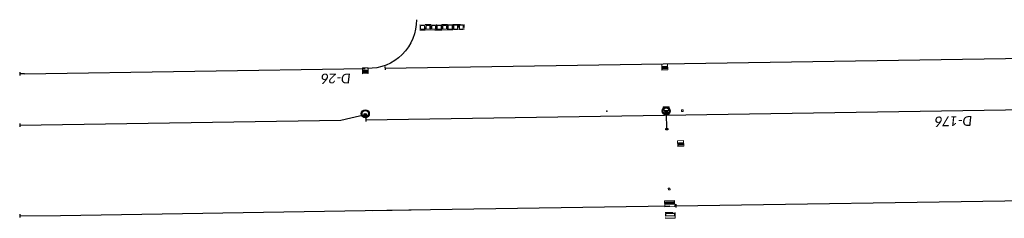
# Model space of a CAD drawing. Header units: feet. Extents: x 2474698 to 2485266, y 499169 to 501466.
# Tile 10 of 19: x 2478714 to 2479309, y 500057 to 500177. Entities that reach past the tile are written whole.
import ezdxf
from ezdxf.enums import TextEntityAlignment as Align

# ---------------------------------------------------------------- set-up
doc = ezdxf.new("R2010")
doc.units = ezdxf.units.FT
doc.header["$MEASUREMENT"] = 0
doc.linetypes.add('OhDOT_USTN2', pattern=[0.11, 0.069, -0.041])
doc.linetypes.add('underdrainpr', pattern=[0])
for name, color, linetype in [('DR_P_Cells', 151, 'Continuous'), ('DR_P_Storm_Sewer', 151, 'Continuous'), ('DR_P_Text', 7, 'Continuous'), ('DR_P_Underdrain', 6, 'underdrainpr'), ('DR_X_Cells', 151, 'OhDOT_USTN2')]:
    doc.layers.add(name, color=color, linetype=linetype)
doc.layers.add('DR_P_GenericNode', color=151, linetype='Continuous', lineweight=0)
doc.styles.add('P_Slanted-Normal LS 0.50', font='calibrii.ttf', dxfattribs={"height": 0.14})
doc.styles.add('Style-Calibri IF', font='calibrii.ttf')

# ---------------------------------------------------------------- blocks, each defined once
blk = doc.blocks.new('CB-3-X-Plan_46')
at = {"layer": 'DR_X_Cells', "color": 151, "lineweight": 13, "flags": 128}
blk.add_lwpolyline([(2.08, 3.04), (2.08, -3.04), (-1.5, -3.04), (-1.5, 3.04)], close=True, dxfattribs=at)
at = {"layer": 'DR_X_Cells', "color": 151, "linetype": 'Continuous', "lineweight": 0, "flags": 128}
blk.add_lwpolyline([(1.47, 2.6), (1.47, -2.6), (-0.08, -2.6), (-0.08, 2.6)], close=True, dxfattribs=at)
blk = doc.blocks.new('CB-3-P-Plan_9')
at = {"layer": 'DR_P_Cells', "color": 151, "linetype": 'Continuous', "lineweight": 13, "flags": 128}
blk.add_lwpolyline([(2.08, 3.04), (2.08, -3.04), (-1.5, -3.04), (-1.5, 3.04)], close=True, dxfattribs=at)
at = {"layer": 'DR_P_Cells', "color": 151, "linetype": 'Continuous', "lineweight": 0, "flags": 128}
blk.add_lwpolyline([(1.47, 2.6), (1.47, -2.6), (-0.08, -2.6), (-0.08, 2.6)], close=True, dxfattribs=at)
at = {"layer": 'DR_P_Cells', "color": 151, "linetype": 'Continuous', "lineweight": 0}
blk.add_solid([(1.47, 2.6), (1.47, -2.6), (-0.08, 2.6), (-0.08, -2.6)], dxfattribs=at)
at = {"layer": 'DR_P_Underdrain', "style": 'P_Slanted-Normal LS 0.50'}
for tag, flags in [('AbsOffset', 1), ('TypeLabel', 1), ('Station', 1), ('Type', 1), ('Offset', 1), ('OffsetSide', 1), ('Grate_Rim_Elevation', 1), ('Conduit1Size', 1), ('Conduit1Invert', 1), ('Conduit1Angle', 1), ('Conduit1Direction', 1), ('Conduit2Angle', 1), ('Conduit2Direction', 1), ('Conduit3Angle', 1), ('Conduit3Direction', 1), ('Conduit4Angle', 1), ('Conduit5Angle', 1), ('Conduit4Direction', 1), ('Conduit5Direction', 1), ('OutgoingConduitSize', 1), ('OutgoingConduitAngle', 1), ('OutgoingConduitDirection', 1), ('Conduit2Invert', 1), ('Conduit3Invert', 1), ('Conduit4Invert', 1), ('Conduit5Invert', 1), ('Conduit2Size', 1), ('Conduit3Size', 1), ('Conduit4Size', 1), ('Conduit5Size', 1), ('OutgoingConduitLabel', 1), ('Conduit1Label', 1), ('Conduit2Label', 1), ('Conduit3Label', 1), ('Conduit4Label', 1), ('Conduit5Label', 1), ('Conduit1Type', 1), ('Conduit2Type', 1), ('Conduit3Type', 1), ('Conduit4Type', 1), ('Conduit5Type', 1), ('OutgoingConduitType', 1), ('OutgoingConduitInvert', 1), ('Existing_Action_Label', 1), ('isExisting', 1), ('Prefix', 1), ('Prefix_Type', 3), ('Conduit1isExisting', 1), ('Conduit1Prefix', 1), ('Conduit1Prefix_Size', 3), ('Conduit2Prefix_Size', 3), ('Conduit2Prefix', 1), ('Conduit2isExisting', 1), ('Conduit3Prefix_Size', 3), ('Conduit3Prefix', 1), ('Conduit3isExisting', 1), ('Conduit4Prefix_Size', 3), ('Conduit4Prefix', 1), ('Conduit4isExisting', 1), ('Conduit5Prefix_Size', 3), ('Conduit5Prefix', 1), ('Conduit5isExisting', 1), ('OutgoingConduitPrefix_Size', 3), ('OutgoingConduitPrefix', 1), ('OutgoingConduitisExisting', 1), ('BaselineName', 1), ('FeatureName', 3)]:
    blk.add_attdef(tag, (-462048.23, 2486472.67), '', height=0.14, dxfattribs=dict(at, flags=flags))
blk = doc.blocks.new('MH-3-048Base-P-Plan_7')
at = {"layer": 'DR_P_Cells', "linetype": 'Continuous'}
h = blk.add_hatch(color=151, dxfattribs=at)
edge = h.paths.add_edge_path()
edge.add_arc((0, -0.86), 0.99, 0, 360)
for centre, radius in [((0, 0), 2.42), ((0, 0), 2), ((0, -0.86), 0.99)]:
    blk.add_circle(centre, radius, dxfattribs=at)
at = {"layer": 'DR_P_Underdrain', "style": 'P_Slanted-Normal LS 0.50'}
for tag, flags in [('AbsOffset', 1), ('TypeLabel', 1), ('Type', 1), ('Offset', 1), ('OffsetSide', 1), ('Grate_Rim_Elevation', 1), ('Conduit1Size', 1), ('Conduit1Invert', 1), ('Conduit1Angle', 1), ('Conduit1Direction', 1), ('Conduit2Angle', 1), ('Conduit2Direction', 1), ('Conduit3Angle', 1), ('Conduit3Direction', 1), ('Conduit4Angle', 1), ('Conduit5Angle', 1), ('Conduit4Direction', 1), ('Conduit5Direction', 1), ('OutgoingConduitSize', 1), ('OutgoingConduitAngle', 1), ('OutgoingConduitDirection', 1), ('Conduit2Invert', 1), ('Conduit3Invert', 1), ('Conduit4Invert', 1), ('Conduit5Invert', 1), ('Conduit2Size', 1), ('Conduit3Size', 1), ('Conduit4Size', 1), ('Conduit5Size', 1), ('OutgoingConduitLabel', 1), ('Conduit1Label', 1), ('Conduit2Label', 1), ('Conduit3Label', 1), ('Conduit4Label', 1), ('Conduit5Label', 1), ('Conduit1Type', 1), ('Conduit2Type', 1), ('Conduit3Type', 1), ('Conduit4Type', 1), ('Conduit5Type', 1), ('OutgoingConduitType', 1), ('OutgoingConduitInvert', 1), ('Station', 1), ('isExisting', 1), ('Conduit1isExisting', 1), ('Conduit1Prefix', 1), ('Conduit1Prefix_Size', 3), ('Conduit2Prefix_Size', 3), ('Conduit2Prefix', 1), ('Conduit2isExisting', 1), ('Conduit3Prefix_Size', 3), ('Conduit3Prefix', 1), ('Conduit3isExisting', 1), ('Conduit4Prefix_Size', 3), ('Conduit4Prefix', 1), ('Conduit4isExisting', 1), ('Conduit5Prefix_Size', 3), ('Conduit5Prefix', 1), ('Conduit5isExisting', 1), ('OutgoingConduitPrefix_Size', 3), ('OutgoingConduitPrefix', 1), ('OutgoingConduitisExisting', 1), ('Existing_Action_Label', 1), ('Prefix', 1), ('Prefix_Type', 3), ('BaselineName', 1), ('FeatureName', 3)]:
    blk.add_attdef(tag, (-2479104.5, -500121.75), '', height=0.14, dxfattribs=dict(at, flags=flags))
blk = doc.blocks.new('GenericNode-P-Plan_10')
at = {"layer": 'DR_P_GenericNode', "flags": 128}
blk.add_lwpolyline([(-0.5, 0.5), (0.5, 0.5), (0.5, -0.5), (-0.5, -0.5)], close=True, dxfattribs=at)
blk = doc.blocks.new('GenericNode-P-Plan_11')
at = {"layer": 'DR_P_GenericNode', "flags": 128}
blk.add_lwpolyline([(-0.5, 0.5), (0.5, 0.5), (0.5, -0.5), (-0.5, -0.5)], close=True, dxfattribs=at)
blk = doc.blocks.new('CB-3A-P-Plan_6')
at = {"layer": 'DR_P_Cells', "color": 151, "linetype": 'Continuous', "lineweight": 13, "flags": 128}
blk.add_lwpolyline([(2.11, 1.75), (2.11, -1.75), (-1.47, -1.75), (-1.47, 1.75)], close=True, dxfattribs=at)
at = {"layer": 'DR_P_Cells', "color": 151, "linetype": 'Continuous', "lineweight": 0, "flags": 128}
blk.add_lwpolyline([(1.47, 1.32), (1.47, -1.31), (-0.08, -1.31), (-0.08, 1.32)], close=True, dxfattribs=at)
at = {"layer": 'DR_P_Cells', "color": 151, "linetype": 'Continuous', "lineweight": 0}
blk.add_solid([(1.47, 1.32), (1.47, -1.31), (-0.08, 1.32), (-0.08, -1.31)], dxfattribs=at)
at = {"layer": 'DR_P_Underdrain', "style": 'P_Slanted-Normal LS 0.50'}
for tag, flags in [('AbsOffset', 1), ('Offset', 1), ('OffsetSide', 1), ('Grate_Rim_Elevation', 1), ('Conduit1Size', 1), ('Conduit1Invert', 1), ('Conduit1Angle', 1), ('Conduit1Direction', 1), ('Conduit2Angle', 1), ('Conduit2Direction', 1), ('Conduit3Angle', 1), ('Conduit3Direction', 1), ('Conduit4Angle', 1), ('Conduit5Angle', 1), ('Conduit4Direction', 1), ('Conduit5Direction', 1), ('OutgoingConduitSize', 1), ('OutgoingConduitAngle', 1), ('OutgoingConduitDirection', 1), ('Conduit2Invert', 1), ('Conduit3Invert', 1), ('Conduit4Invert', 1), ('Conduit5Invert', 1), ('Conduit2Size', 1), ('Conduit3Size', 1), ('Conduit4Size', 1), ('Conduit5Size', 1), ('OutgoingConduitLabel', 1), ('Conduit1Label', 1), ('Conduit2Label', 1), ('Conduit3Label', 1), ('Conduit4Label', 1), ('Conduit5Label', 1), ('Conduit1Type', 1), ('Conduit2Type', 1), ('Conduit3Type', 1), ('Conduit4Type', 1), ('Conduit5Type', 1), ('OutgoingConduitType', 1), ('OutgoingConduitInvert', 1), ('TypeLabel', 1), ('Conduit1isExisting', 1), ('Conduit1Prefix', 1), ('Conduit1Prefix_Size', 3), ('Conduit2Prefix_Size', 3), ('Conduit2Prefix', 1), ('Conduit2isExisting', 1), ('Conduit3Prefix_Size', 3), ('Conduit3Prefix', 1), ('Conduit3isExisting', 1), ('Conduit4Prefix_Size', 3), ('Conduit4Prefix', 1), ('Conduit4isExisting', 1), ('Conduit5Prefix_Size', 3), ('Conduit5Prefix', 1), ('Conduit5isExisting', 1), ('OutgoingConduitPrefix_Size', 3), ('OutgoingConduitPrefix', 1), ('OutgoingConduitisExisting', 1), ('Type', 1), ('Station', 1), ('Existing_Action_Label', 1), ('Prefix', 1), ('Prefix_Type', 3), ('BaselineName', 1), ('isExisting', 1), ('FeatureName', 3)]:
    blk.add_attdef(tag, (464170.79, -2485910.08), '', height=0.14, dxfattribs=dict(at, flags=flags))
blk = doc.blocks.new('MH-3-048Base-P-Plan_11')
at = {"layer": 'DR_P_Cells', "linetype": 'Continuous'}
h = blk.add_hatch(color=151, dxfattribs=at)
edge = h.paths.add_edge_path()
edge.add_arc((0, -0.86), 0.99, 0, 360)
for centre, radius in [((0, 0), 2.42), ((0, 0), 2), ((0, -0.86), 0.99)]:
    blk.add_circle(centre, radius, dxfattribs=at)
at = {"layer": 'DR_P_Underdrain', "style": 'P_Slanted-Normal LS 0.50'}
for tag, flags in [('AbsOffset', 1), ('TypeLabel', 1), ('Type', 1), ('Offset', 1), ('OffsetSide', 1), ('Grate_Rim_Elevation', 1), ('Conduit1Size', 1), ('Conduit1Invert', 1), ('Conduit1Angle', 1), ('Conduit1Direction', 1), ('Conduit2Angle', 1), ('Conduit2Direction', 1), ('Conduit3Angle', 1), ('Conduit3Direction', 1), ('Conduit4Angle', 1), ('Conduit5Angle', 1), ('Conduit4Direction', 1), ('Conduit5Direction', 1), ('OutgoingConduitSize', 1), ('OutgoingConduitAngle', 1), ('OutgoingConduitDirection', 1), ('Conduit2Invert', 1), ('Conduit3Invert', 1), ('Conduit4Invert', 1), ('Conduit5Invert', 1), ('Conduit2Size', 1), ('Conduit3Size', 1), ('Conduit4Size', 1), ('Conduit5Size', 1), ('OutgoingConduitLabel', 1), ('Conduit1Label', 1), ('Conduit2Label', 1), ('Conduit3Label', 1), ('Conduit4Label', 1), ('Conduit5Label', 1), ('Conduit1Type', 1), ('Conduit2Type', 1), ('Conduit3Type', 1), ('Conduit4Type', 1), ('Conduit5Type', 1), ('OutgoingConduitType', 1), ('OutgoingConduitInvert', 1), ('Conduit1isExisting', 1), ('Conduit1Prefix', 1), ('Conduit1Prefix_Size', 3), ('Conduit2Prefix_Size', 3), ('Conduit2Prefix', 1), ('Conduit2isExisting', 1), ('Conduit3Prefix_Size', 3), ('Conduit3Prefix', 1), ('Conduit3isExisting', 1), ('Conduit4Prefix_Size', 3), ('Conduit4Prefix', 1), ('Conduit4isExisting', 1), ('Conduit5Prefix_Size', 3), ('Conduit5Prefix', 1), ('Conduit5isExisting', 1), ('OutgoingConduitPrefix_Size', 3), ('OutgoingConduitPrefix', 1), ('OutgoingConduitisExisting', 1), ('Station', 1), ('isExisting', 1), ('Existing_Action_Label', 1), ('Prefix', 1), ('Prefix_Type', 3), ('BaselineName', 1), ('FeatureName', 3)]:
    blk.add_attdef(tag, (-2478922.55, -500120.17), '', height=0.14, dxfattribs=dict(at, flags=flags))
blk = doc.blocks.new('CB-3A-P-Plan_10')
at = {"layer": 'DR_P_Cells', "color": 151, "linetype": 'Continuous', "lineweight": 13, "flags": 128}
blk.add_lwpolyline([(2.11, 1.75), (2.11, -1.75), (-1.47, -1.75), (-1.47, 1.75)], close=True, dxfattribs=at)
at = {"layer": 'DR_P_Cells', "color": 151, "linetype": 'Continuous', "lineweight": 0, "flags": 128}
blk.add_lwpolyline([(1.47, 1.32), (1.47, -1.31), (-0.08, -1.31), (-0.08, 1.32)], close=True, dxfattribs=at)
at = {"layer": 'DR_P_Cells', "color": 151, "linetype": 'Continuous', "lineweight": 0}
blk.add_solid([(1.47, 1.32), (1.47, -1.31), (-0.08, 1.32), (-0.08, -1.31)], dxfattribs=at)
at = {"layer": 'DR_P_Underdrain', "style": 'P_Slanted-Normal LS 0.50'}
for tag, flags in [('AbsOffset', 1), ('Offset', 1), ('OffsetSide', 1), ('Grate_Rim_Elevation', 1), ('Conduit1Size', 1), ('Conduit1Invert', 1), ('Conduit1Angle', 1), ('Conduit1Direction', 1), ('Conduit2Angle', 1), ('Conduit2Direction', 1), ('Conduit3Angle', 1), ('Conduit3Direction', 1), ('Conduit4Angle', 1), ('Conduit5Angle', 1), ('Conduit4Direction', 1), ('Conduit5Direction', 1), ('OutgoingConduitSize', 1), ('OutgoingConduitAngle', 1), ('OutgoingConduitDirection', 1), ('Conduit2Invert', 1), ('Conduit3Invert', 1), ('Conduit4Invert', 1), ('Conduit5Invert', 1), ('Conduit2Size', 1), ('Conduit3Size', 1), ('Conduit4Size', 1), ('Conduit5Size', 1), ('OutgoingConduitLabel', 1), ('Conduit1Label', 1), ('Conduit2Label', 1), ('Conduit3Label', 1), ('Conduit4Label', 1), ('Conduit5Label', 1), ('Conduit1Type', 1), ('Conduit2Type', 1), ('Conduit3Type', 1), ('Conduit4Type', 1), ('Conduit5Type', 1), ('OutgoingConduitType', 1), ('OutgoingConduitInvert', 1), ('TypeLabel', 1), ('Conduit1isExisting', 1), ('Conduit1Prefix', 1), ('Conduit1Prefix_Size', 3), ('Conduit2Prefix_Size', 3), ('Conduit2Prefix', 1), ('Conduit2isExisting', 1), ('Conduit3Prefix_Size', 3), ('Conduit3Prefix', 1), ('Conduit3isExisting', 1), ('Conduit4Prefix_Size', 3), ('Conduit4Prefix', 1), ('Conduit4isExisting', 1), ('Conduit5Prefix_Size', 3), ('Conduit5Prefix', 1), ('Conduit5isExisting', 1), ('OutgoingConduitPrefix_Size', 3), ('OutgoingConduitPrefix', 1), ('OutgoingConduitisExisting', 1), ('Type', 1), ('Station', 1), ('Existing_Action_Label', 1), ('Prefix', 1), ('Prefix_Type', 3), ('BaselineName', 1), ('isExisting', 1), ('FeatureName', 3)]:
    blk.add_attdef(tag, (380529.13, -2500260.46), '', height=0.14, dxfattribs=dict(at, flags=flags))
blk = doc.blocks.new('CB-3A-P-Plan_11')
at = {"layer": 'DR_P_Cells', "color": 151, "linetype": 'Continuous', "lineweight": 13, "flags": 128}
blk.add_lwpolyline([(2.11, 1.75), (2.11, -1.75), (-1.47, -1.75), (-1.47, 1.75)], close=True, dxfattribs=at)
at = {"layer": 'DR_P_Cells', "color": 151, "linetype": 'Continuous', "lineweight": 0, "flags": 128}
blk.add_lwpolyline([(1.47, 1.32), (1.47, -1.31), (-0.08, -1.31), (-0.08, 1.32)], close=True, dxfattribs=at)
at = {"layer": 'DR_P_Cells', "color": 151, "linetype": 'Continuous', "lineweight": 0}
blk.add_solid([(1.47, 1.32), (1.47, -1.31), (-0.08, 1.32), (-0.08, -1.31)], dxfattribs=at)
blk = doc.blocks.new('CB-3A-X-Plan_2')
at = {"layer": 'DR_X_Cells', "color": 151, "lineweight": 13, "flags": 128}
blk.add_lwpolyline([(2.08, 1.75), (2.08, -1.75), (-1.5, -1.75), (-1.5, 1.75)], close=True, dxfattribs=at)
at = {"layer": 'DR_X_Cells', "color": 151, "linetype": 'Continuous', "lineweight": 0, "flags": 128}
blk.add_lwpolyline([(1.47, 1.32), (1.47, -1.31), (-0.08, -1.31), (-0.08, 1.32)], close=True, dxfattribs=at)
blk = doc.blocks.new('CB-2-2B-X-Plan_106')
at = {"layer": 'DR_X_Cells', "color": 151, "lineweight": 0, "flags": 128}
blk.add_lwpolyline([(1.67, 1.67), (1.67, -1.67), (-1.67, -1.67), (-1.67, 1.67)], close=True, dxfattribs=at)
at = {"layer": 'DR_X_Cells', "color": 151, "linetype": 'Continuous', "lineweight": 0, "flags": 128}
blk.add_lwpolyline([(1.15, 1.15), (1.15, -1.15), (-1.15, -1.15), (-1.15, 1.15)], close=True, dxfattribs=at)
blk = doc.blocks.new('CB-2-2B-X-Plan_107')
at = {"layer": 'DR_X_Cells', "color": 151, "lineweight": 0, "flags": 128}
blk.add_lwpolyline([(1.67, 1.67), (1.67, -1.67), (-1.67, -1.67), (-1.67, 1.67)], close=True, dxfattribs=at)
at = {"layer": 'DR_X_Cells', "color": 151, "linetype": 'Continuous', "lineweight": 0, "flags": 128}
blk.add_lwpolyline([(1.15, 1.15), (1.15, -1.15), (-1.15, -1.15), (-1.15, 1.15)], close=True, dxfattribs=at)
blk = doc.blocks.new('CB-2-2B-X-Plan_108')
at = {"layer": 'DR_X_Cells', "color": 151, "lineweight": 0, "flags": 128}
blk.add_lwpolyline([(1.67, 1.67), (1.67, -1.67), (-1.67, -1.67), (-1.67, 1.67)], close=True, dxfattribs=at)
at = {"layer": 'DR_X_Cells', "color": 151, "linetype": 'Continuous', "lineweight": 0, "flags": 128}
blk.add_lwpolyline([(1.15, 1.15), (1.15, -1.15), (-1.15, -1.15), (-1.15, 1.15)], close=True, dxfattribs=at)
blk = doc.blocks.new('CB-2-2B-X-Plan_109')
at = {"layer": 'DR_X_Cells', "color": 151, "lineweight": 0, "flags": 128}
blk.add_lwpolyline([(1.67, 1.67), (1.67, -1.67), (-1.67, -1.67), (-1.67, 1.67)], close=True, dxfattribs=at)
at = {"layer": 'DR_X_Cells', "color": 151, "linetype": 'Continuous', "lineweight": 0, "flags": 128}
blk.add_lwpolyline([(1.15, 1.15), (1.15, -1.15), (-1.15, -1.15), (-1.15, 1.15)], close=True, dxfattribs=at)
blk = doc.blocks.new('CB-2-2B-X-Plan_110')
at = {"layer": 'DR_X_Cells', "color": 151, "lineweight": 0, "flags": 128}
blk.add_lwpolyline([(1.67, 1.67), (1.67, -1.67), (-1.67, -1.67), (-1.67, 1.67)], close=True, dxfattribs=at)
at = {"layer": 'DR_X_Cells', "color": 151, "linetype": 'Continuous', "lineweight": 0, "flags": 128}
blk.add_lwpolyline([(1.15, 1.15), (1.15, -1.15), (-1.15, -1.15), (-1.15, 1.15)], close=True, dxfattribs=at)
blk = doc.blocks.new('CB-2-2B-X-Plan_111')
at = {"layer": 'DR_X_Cells', "color": 151, "lineweight": 0, "flags": 128}
blk.add_lwpolyline([(1.67, 1.67), (1.67, -1.67), (-1.67, -1.67), (-1.67, 1.67)], close=True, dxfattribs=at)
at = {"layer": 'DR_X_Cells', "color": 151, "linetype": 'Continuous', "lineweight": 0, "flags": 128}
blk.add_lwpolyline([(1.15, 1.15), (1.15, -1.15), (-1.15, -1.15), (-1.15, 1.15)], close=True, dxfattribs=at)
blk = doc.blocks.new('CB-2-2B-X-Plan_112')
at = {"layer": 'DR_X_Cells', "color": 151, "lineweight": 0, "flags": 128}
blk.add_lwpolyline([(1.67, 1.67), (1.67, -1.67), (-1.67, -1.67), (-1.67, 1.67)], close=True, dxfattribs=at)
at = {"layer": 'DR_X_Cells', "color": 151, "linetype": 'Continuous', "lineweight": 0, "flags": 128}
blk.add_lwpolyline([(1.15, 1.15), (1.15, -1.15), (-1.15, -1.15), (-1.15, 1.15)], close=True, dxfattribs=at)
blk = doc.blocks.new('CB-2-2B-X-Plan_113')
at = {"layer": 'DR_X_Cells', "color": 151, "lineweight": 0, "flags": 128}
blk.add_lwpolyline([(1.67, 1.67), (1.67, -1.67), (-1.67, -1.67), (-1.67, 1.67)], close=True, dxfattribs=at)
at = {"layer": 'DR_X_Cells', "color": 151, "linetype": 'Continuous', "lineweight": 0, "flags": 128}
blk.add_lwpolyline([(1.15, 1.15), (1.15, -1.15), (-1.15, -1.15), (-1.15, 1.15)], close=True, dxfattribs=at)

msp = doc.modelspace()

# ---------------------------------------------------------------- linework, layer by layer
at = {"layer": 'DR_P_Storm_Sewer', "ltscale": 12}
msp.add_line((2479104.93, 500110.8), (2479104.6, 500120.41), dxfattribs=at)
at = {"layer": 'DR_P_Storm_Sewer', "ltscale": 12, "flags": 128}
msp.add_lwpolyline([(2479104.34, 500111.24), (2479105.46, 500111.26), (2479105.47, 500110.36), (2479104.35, 500110.34)], close=True, dxfattribs=at)
at = {"layer": 'DR_P_Underdrain'}
for p, q in [((2478934.43, 500147.7), (2479470.23, 500155.96)), ((2478713.55, 500145.28), (2478713.58, 500143.28)), ((2478716.53, 500144.33), (2478922.53, 500147.51)), ((2478934.42, 500148.7), (2478934.45, 500146.7)), ((2478907.77, 500116.28), (2478922.55, 500119.64)), ((2478922.78, 500116.51), (2479464.38, 500124.87)), ((2478713.54, 500114.28), (2478713.58, 500112.28)), ((2478713.56, 500113.28), (2478907.77, 500116.28)), ((2478922.76, 500117.51), (2478922.79, 500115.51)), ((2479110.38, 500064.38), (2479563.37, 500071.34)), ((2478738.24, 500058.66), (2478922.49, 500061.49)), ((2478922.49, 500061.49), (2479106.6, 500064.32)), ((2479110.36, 500065.38), (2479110.39, 500063.38)), ((2478713.54, 500059.28), (2478713.58, 500057.28)), ((2478713.56, 500058.28), (2478738.24, 500058.66))]:
    msp.add_line(p, q, dxfattribs=at)
at = {"layer": 'DR_P_Underdrain', "ltscale": 12}
msp.add_line((2478927.02, 500061.57), (2478961.86, 500062.11), dxfattribs=at)
at = {"layer": 'DR_P_Underdrain', "extrusion": (0, 0, -1)}
msp.add_arc((-2478924.41, 500176.55), 29, 178.97524, 271.26936, dxfattribs=at)
at = {"layer": 'DR_P_Underdrain'}
msp.add_arc((2478732.62, 499101.96), 1042.5, 90.88404, 91.04749, dxfattribs=at)
msp.add_point((2479068.6, 500121.73), dxfattribs=at)

# ---------------------------------------------------------------- block references
at = {"layer": 'DR_P_Cells', "color": 151, "linetype": 'Continuous', "lineweight": 0}
for name, p, rotation in [('CB-3A-P-Plan_11', (2479103.57, 500148.73), 272.1528058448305), ('CB-3A-P-Plan_6', (2478922.54, 500146.51), 270.8303284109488), ('CB-3A-P-Plan_10', (2479113.22, 500102.45), 272.7512415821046), ('CB-3-P-Plan_9', (2479106.59, 500065.44), 90.87731265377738)]:
    msp.add_blockref(name, p, dxfattribs=dict(at, rotation=rotation))
at = {"layer": 'DR_P_Cells', "linetype": 'Continuous'}
for name, p in [('MH-3-048Base-P-Plan_11', (2478922.55, 500120.17)), ('MH-3-048Base-P-Plan_7', (2479104.5, 500121.75))]:
    msp.add_blockref(name, p, dxfattribs=at)
at = {"layer": 'DR_P_GenericNode'}
for name, p, rotation in [('GenericNode-P-Plan_10', (2479114.22, 500122.08), 0.9021385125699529), ('GenericNode-P-Plan_11', (2479106.28, 500074.62), 92.21208420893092)]:
    msp.add_blockref(name, p, dxfattribs=dict(at, rotation=rotation))
at = {"layer": 'DR_X_Cells', "color": 151, "lineweight": 0, "rotation": 89.99999919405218}
for name, p in [('CB-2-2B-X-Plan_106', (2478957.11, 500172.4)), ('CB-2-2B-X-Plan_107', (2478960.47, 500172.42)), ('CB-2-2B-X-Plan_108', (2478963.83, 500172.44)), ('CB-2-2B-X-Plan_109', (2478967.19, 500172.44)), ('CB-2-2B-X-Plan_110', (2478970.54, 500172.47)), ('CB-2-2B-X-Plan_111', (2478973.87, 500172.5)), ('CB-2-2B-X-Plan_112', (2478977.21, 500172.52)), ('CB-2-2B-X-Plan_113', (2478980.57, 500172.52))]:
    msp.add_blockref(name, p, dxfattribs=at)
at = {"layer": 'DR_X_Cells', "color": 151, "lineweight": 13}
for name, p, rotation in [('CB-3A-X-Plan_2', (2479104.5, 500122.25), 89.99999838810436), ('CB-3-X-Plan_46', (2479106.94, 500058.36), 90.04951477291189)]:
    msp.add_blockref(name, p, dxfattribs=dict(at, rotation=rotation))

# ---------------------------------------------------------------- texts
at = {"layer": 'DR_P_Text', "linetype": 'Continuous', "lineweight": 0, "style": 'Style-Calibri IF'}
for s, rotation, p in [('D-26', 180, (2478913.68, 500138.5)), ('D-176', 180.90214, (2479289.55, 500112.84))]:
    msp.add_text(s, height=5.905, rotation=rotation, dxfattribs=at).set_placement(p, align=Align.TOP_LEFT)

doc.saveas('drawing.dxf')
